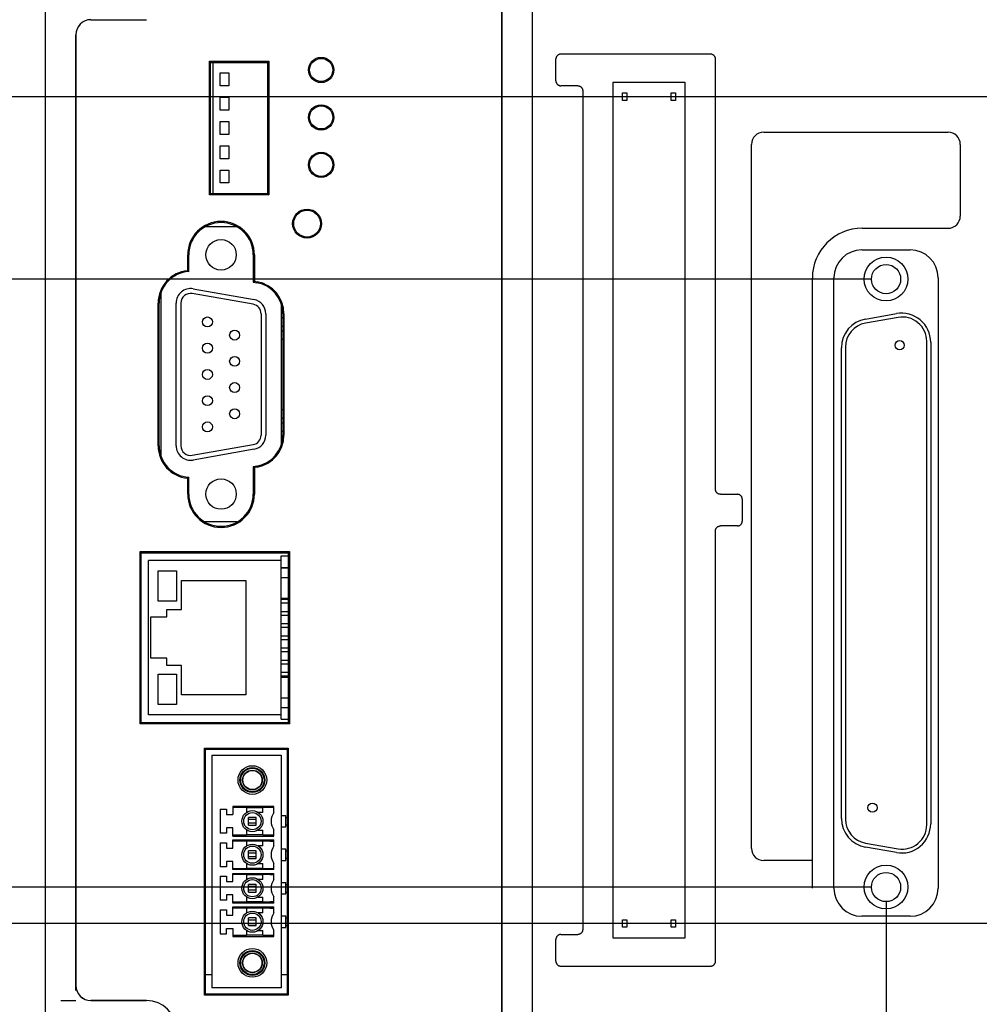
# Model space of a CAD drawing. Header units: inches. Extents: x 0 to 34, y 0 to 22.
# Tile 13 of 26: x 8.3 to 12.2, y 15.5 to 19.5. Entities that reach past the tile are written whole.
import ezdxf

# ---------------------------------------------------------------- set-up
doc = ezdxf.new("R2010")
doc.units = ezdxf.units.IN
doc.header["$LTSCALE"] = 1.87
doc.header["$MEASUREMENT"] = 0
doc.layers.get('0').update_dxf_attribs({"linetype": 'CONTINUOUS'})
doc.layers.add('DIMENSIONS', color=7, linetype='CONTINUOUS')
doc.styles.get("Standard").update_dxf_attribs({"font": 'txt', "width": 0.8})
doc.dimstyles.new('DIMSTYLE_1', dxfattribs={"dimtxt": 0.125, "dimasz": 0.18, "dimexe": 0.18, "dimexo": 0.0625, "dimgap": 0.09, "dimtad": 0, "dimtih": 1, "dimtoh": 1, "dimdec": 3, "dimzin": 4, "dimdsep": 46, "dimtxsty": 'STANDARD', "dimblk": '_FILLED', "dimblk1": '_FILLED', "dimblk2": '_FILLED', "dimcen": 0.09, "dimadec": 0, "dimazin": 0, "dimtp": 0.01, "dimtm": 0.01, "dimtfac": 1, "dimtdec": 3, "dimtofl": 0, "dimtmove": 0, "dimatfit": 3, "dimldrblk": '_FILLED', "dimfxl": 1, "dimtolj": 1, "dimtzin": 4, "dimarcsym": 0})

# ---------------------------------------------------------------- blocks, each defined once
blk = doc.blocks.new('*D33')
at = {"layer": 'DIMENSIONS', "color": 2, "linetype": 'CONTINUOUS'}
blk.add_line((11.8449, 15.9023), (11.8449, 14.3273), dxfattribs=at)
at = {"layer": 'DIMENSIONS', "color": 2, "linetype": 'CONTINUOUS', "width": 0.8}
for s, p in [(']', (11.9074, 14.1648)), ('87.76', (11.9074, 13.6648)), ('[', (11.9074, 13.5648)), ('3.455', (11.9074, 12.9398))]:
    blk.add_text(s, height=0.125, rotation=90, dxfattribs=at).set_placement(p)
blk = doc.blocks.new('_FILLED')
at = {"color": 0, "linetype": 'BYBLOCK'}
blk.add_solid([(0, 0), (-1, 0.174), (-1, -0.174)], dxfattribs=at)
blk = doc.blocks.new('*D35')
at = {"layer": 'DIMENSIONS', "color": 2, "linetype": 'CONTINUOUS'}
blk.add_line((13.2899, 15.7523), (13.2899, 14.3273), dxfattribs=at)
at = {"layer": 'DIMENSIONS', "color": 2, "linetype": 'CONTINUOUS', "width": 0.8}
for s, p in [(']', (13.3524, 14.1648)), ('124.46', (13.3524, 13.5648)), ('[', (13.3524, 13.4648)), ('4.900', (13.3524, 12.8398))]:
    blk.add_text(s, height=0.125, rotation=90, dxfattribs=at).set_placement(p)
blk = doc.blocks.new('*D36')
at = {"layer": 'DIMENSIONS', "color": 2, "linetype": 'CONTINUOUS'}
for p, q in [((13.7299, 19.1523), (13.7299, 14.8645)), ((13.7299, 14.8645), (13.5358, 14.5139)), ((13.5358, 14.5139), (13.5358, 14.3273))]:
    blk.add_line(p, q, dxfattribs=at)
at = {"layer": 'DIMENSIONS', "color": 2, "linetype": 'CONTINUOUS', "width": 0.8}
for s, p in [(']', (13.5983, 14.1648)), ('135.64', (13.5983, 13.5648)), ('[', (13.5983, 13.4648)), ('5.340', (13.5983, 12.8398))]:
    blk.add_text(s, height=0.125, rotation=90, dxfattribs=at).set_placement(p)
blk = doc.blocks.new('*D42')
at = {"layer": 'DIMENSIONS', "color": 2, "linetype": 'CONTINUOUS'}
blk.add_line((17.1299, 15.7523), (17.1299, 14.3273), dxfattribs=at)
at = {"layer": 'DIMENSIONS', "color": 2, "linetype": 'CONTINUOUS', "width": 0.8}
for s, p in [(']', (17.1924, 14.1648)), ('222', (17.1924, 13.8648)), ('[', (17.1924, 13.7648)), ('8.740', (17.1924, 13.1398))]:
    blk.add_text(s, height=0.125, rotation=90, dxfattribs=at).set_placement(p)
blk = doc.blocks.new('*D43')
at = {"layer": 'DIMENSIONS', "color": 2, "linetype": 'CONTINUOUS'}
for p, q in [((17.5699, 19.1523), (17.5699, 14.8475)), ((17.5699, 14.8475), (17.3559, 14.4792)), ((17.3559, 14.4792), (17.3559, 14.3273))]:
    blk.add_line(p, q, dxfattribs=at)
at = {"layer": 'DIMENSIONS', "color": 2, "linetype": 'CONTINUOUS', "width": 0.8}
for s, p in [(']', (17.4184, 14.1648)), ('233.17', (17.4184, 13.5648)), ('[', (17.4184, 13.4648)), ('9.180', (17.4184, 12.8398))]:
    blk.add_text(s, height=0.125, rotation=90, dxfattribs=at).set_placement(p)
blk = doc.blocks.new('*D48')
at = {"layer": 'DIMENSIONS', "color": 2, "linetype": 'CONTINUOUS'}
blk.add_line((20.9697, 15.7523), (20.9697, 14.3273), dxfattribs=at)
at = {"layer": 'DIMENSIONS', "color": 2, "linetype": 'CONTINUOUS', "width": 0.8}
for s, p in [(']', (21.0322, 14.1648)), ('319.53', (21.0322, 13.5648)), ('[', (21.0322, 13.4648)), ('12.580', (21.0322, 12.7398))]:
    blk.add_text(s, height=0.125, rotation=90, dxfattribs=at).set_placement(p)
blk = doc.blocks.new('*D49')
at = {"layer": 'DIMENSIONS', "color": 2, "linetype": 'CONTINUOUS'}
blk.add_line((21.4099, 19.1523), (21.4099, 14.3273), dxfattribs=at)
at = {"layer": 'DIMENSIONS', "color": 2, "linetype": 'CONTINUOUS', "width": 0.8}
for s, p in [(']', (21.4724, 14.1648)), ('330.71', (21.4724, 13.5648)), ('[', (21.4724, 13.4648)), ('13.020', (21.4724, 12.7398))]:
    blk.add_text(s, height=0.125, rotation=90, dxfattribs=at).set_placement(p)
blk = doc.blocks.new('*D54')
at = {"layer": 'DIMENSIONS', "color": 2, "linetype": 'CONTINUOUS'}
blk.add_line((24.8097, 15.7523), (24.8097, 14.3273), dxfattribs=at)
at = {"layer": 'DIMENSIONS', "color": 2, "linetype": 'CONTINUOUS', "width": 0.8}
for s, p in [(']', (24.8722, 14.1648)), ('417.06', (24.8722, 13.5648)), ('[', (24.8722, 13.4648)), ('16.420', (24.8722, 12.7398))]:
    blk.add_text(s, height=0.125, rotation=90, dxfattribs=at).set_placement(p)
blk = doc.blocks.new('*D55')
at = {"layer": 'DIMENSIONS', "color": 2, "linetype": 'CONTINUOUS'}
blk.add_line((25.2497, 19.1523), (25.2497, 14.3273), dxfattribs=at)
at = {"layer": 'DIMENSIONS', "color": 2, "linetype": 'CONTINUOUS', "width": 0.8}
for s, p in [(']', (25.3122, 14.1648)), ('428.24', (25.3122, 13.5648)), ('[', (25.3122, 13.4648)), ('16.860', (25.3122, 12.7398))]:
    blk.add_text(s, height=0.125, rotation=90, dxfattribs=at).set_placement(p)
blk = doc.blocks.new('*D60')
at = {"layer": 'DIMENSIONS', "color": 2, "linetype": 'CONTINUOUS'}
blk.add_line((13.2274, 15.8148), (7.7024, 15.8148), dxfattribs=at)
at = {"layer": 'DIMENSIONS', "color": 2, "linetype": 'CONTINUOUS', "width": 0.8}
for s, p in [('.800', (6.4149, 15.7523)), ('[', (6.9399, 15.7523)), ('20.32', (7.0399, 15.7523)), (']', (7.5399, 15.7523))]:
    blk.add_text(s, height=0.125, dxfattribs=at).set_placement(p)
blk = doc.blocks.new('*D61')
at = {"layer": 'DIMENSIONS', "color": 2, "linetype": 'CONTINUOUS'}
blk.add_line((11.7824, 15.9648), (7.7024, 15.9648), dxfattribs=at)
at = {"layer": 'DIMENSIONS', "color": 2, "linetype": 'CONTINUOUS', "width": 0.8}
for s, p in [('[', (6.9399, 15.9023)), (']', (7.5399, 15.9023)), ('.950', (6.4149, 15.9023)), ('24.13', (7.0399, 15.9023))]:
    blk.add_text(s, height=0.125, dxfattribs=at).set_placement(p)
blk = doc.blocks.new('*D62')
at = {"layer": 'DIMENSIONS', "color": 2, "linetype": 'CONTINUOUS'}
blk.add_line((11.7824, 18.4648), (7.7024, 18.4648), dxfattribs=at)
at = {"layer": 'DIMENSIONS', "color": 2, "linetype": 'CONTINUOUS', "width": 0.8}
for s, p in [('3.450', (6.3149, 18.4023)), ('[', (6.9399, 18.4023)), ('87.63', (7.0399, 18.4023)), (']', (7.5399, 18.4023))]:
    blk.add_text(s, height=0.125, dxfattribs=at).set_placement(p)
blk = doc.blocks.new('*D63')
at = {"layer": 'DIMENSIONS', "color": 2, "linetype": 'CONTINUOUS'}
blk.add_line((8.6214, 19.7748), (7.7024, 19.7748), dxfattribs=at)
at = {"layer": 'DIMENSIONS', "color": 2, "linetype": 'CONTINUOUS', "width": 0.8}
for s, p in [('4.760', (6.3149, 19.7123)), ('[', (6.9399, 19.7123)), ('120.9', (7.0399, 19.7123)), (']', (7.5399, 19.7123))]:
    blk.add_text(s, height=0.125, dxfattribs=at).set_placement(p)
blk = doc.blocks.new('*D64')
at = {"layer": 'DIMENSIONS', "color": 2, "linetype": 'CONTINUOUS'}
blk.add_line((13.6674, 19.2148), (7.7024, 19.2148), dxfattribs=at)
at = {"layer": 'DIMENSIONS', "color": 2, "linetype": 'CONTINUOUS', "width": 0.8}
for s, p in [('4.200', (6.2149, 19.1523)), ('[', (6.8399, 19.1523)), ('106.68', (6.9399, 19.1523)), (']', (7.5399, 19.1523))]:
    blk.add_text(s, height=0.125, dxfattribs=at).set_placement(p)

msp = doc.modelspace()

# ---------------------------------------------------------------- linework, layer by layer
at = {"color": 7, "linetype": 'CONTINUOUS'}
for p, q in [((8.3899, 15.0778), (8.3899, 19.9518)), ((10.3899, 19.9528), (10.3899, 15.0768)), ((10.2651, 19.8008), (10.2651, 15.2288)), ((10.2654, 15.2288), (10.2654, 19.8009)), ((8.5766, 19.5315), (8.8054, 19.5315)), ((8.5146, 15.5602), (8.5146, 19.4695)), ((9.0634, 18.8114), (9.0634, 19.3603)), ((9.0679, 19.3558), (9.0634, 19.3603)), ((9.0634, 19.3603), (9.3073, 19.3603)), ((9.0679, 18.8158), (9.0679, 19.3558)), ((9.0679, 19.3558), (9.3029, 19.3558)), ((9.0783, 18.8158), (9.0783, 19.3558)), ((9.3029, 19.3558), (9.3073, 19.3603)), ((9.3029, 19.3558), (9.3029, 18.8158)), ((9.3073, 19.3603), (9.3073, 18.8114)), ((10.4879, 19.2798), (10.4879, 19.3699)), ((11.1239, 19.3898), (10.5078, 19.3898)), ((11.1439, 17.5998), (11.1439, 19.3699)), ((9.1083, 19.26), (9.1083, 19.313)), ((9.1083, 19.313), (9.1433, 19.313)), ((9.1433, 19.313), (9.1433, 19.26)), ((10.7234, 15.7548), (10.7234, 19.2748)), ((10.7234, 19.2748), (11.0184, 19.2748)), ((11.0184, 19.2748), (11.0184, 15.7548)), ((9.1433, 19.26), (9.1083, 19.26)), ((10.5779, 19.2598), (10.5078, 19.2598)), ((10.5979, 19.2399), (10.5979, 15.7898)), ((9.1083, 19.16), (9.1083, 19.213)), ((9.1083, 19.213), (9.1433, 19.213)), ((9.1433, 19.213), (9.1433, 19.16)), ((10.7619, 19.1993), (10.7619, 19.2303)), ((10.7619, 19.2303), (10.7799, 19.2303)), ((10.7799, 19.1993), (10.7619, 19.1993)), ((10.7799, 19.2303), (10.7799, 19.1993)), ((10.9619, 19.1993), (10.9619, 19.2303)), ((10.9619, 19.2303), (10.9799, 19.2303)), ((10.9799, 19.1993), (10.9619, 19.1993)), ((10.9799, 19.2303), (10.9799, 19.1993)), ((9.1433, 19.16), (9.1083, 19.16)), ((9.1083, 19.06), (9.1083, 19.113)), ((9.1083, 19.113), (9.1433, 19.113)), ((9.1433, 19.113), (9.1433, 19.06)), ((9.1433, 19.06), (9.1083, 19.06)), ((11.3419, 19.0688), (12.0999, 19.0688)), ((9.1083, 18.96), (9.1083, 19.013)), ((9.1083, 19.013), (9.1433, 19.013)), ((9.1433, 19.013), (9.1433, 18.96)), ((11.2919, 16.1238), (11.2919, 19.0188)), ((12.1499, 19.0188), (12.1499, 18.7238)), ((9.1433, 18.96), (9.1083, 18.96)), ((9.1083, 18.86), (9.1083, 18.913)), ((9.1083, 18.913), (9.1433, 18.913)), ((9.1433, 18.913), (9.1433, 18.86)), ((9.1433, 18.86), (9.1083, 18.86)), ((9.0679, 18.8158), (9.0634, 18.8114)), ((9.3073, 18.8114), (9.0634, 18.8114)), ((9.3029, 18.8158), (9.0679, 18.8158)), ((9.3029, 18.8158), (9.3073, 18.8114)), ((9.178, 18.6793), (9.0446, 18.6793)), ((11.7464, 18.6738), (12.0999, 18.6738)), ((11.7459, 18.585), (11.9439, 18.585)), ((8.9743, 18.4995), (8.9743, 18.5647)), ((8.9787, 18.4953), (8.9787, 18.5647)), ((9.2439, 18.5647), (9.2439, 18.4521)), ((9.2484, 18.5647), (9.2484, 18.4558)), ((11.5419, 16.0738), (11.5419, 18.4693)), ((11.6307, 15.9598), (11.6307, 18.4698)), ((12.059, 18.4698), (12.059, 15.9598)), ((8.9964, 18.4247), (9.2468, 18.3805)), ((9.2439, 18.4521), (9.2484, 18.4558)), ((9.2439, 18.4521), (9.2589, 18.4494)), ((9.2484, 18.4558), (9.2597, 18.4538)), ((8.8643, 18.4089), (8.8643, 17.7367)), ((9.2434, 18.3611), (8.993, 18.4053)), ((8.8526, 17.7791), (8.8526, 18.3665)), ((8.8571, 17.7791), (8.8571, 18.3665)), ((8.9271, 17.7791), (8.9271, 18.3665)), ((8.9468, 17.7791), (8.9468, 18.3665)), ((9.3583, 18.3647), (9.3583, 17.7809)), ((9.2759, 18.3223), (9.2759, 17.8232)), ((9.2956, 18.3223), (9.2956, 17.8232)), ((9.3583, 18.3063), (9.3656, 18.3063)), ((9.3656, 18.3223), (9.3656, 17.8232)), ((9.37, 18.3223), (9.37, 17.8232)), ((11.7605, 18.3006), (11.8875, 18.323)), ((11.8945, 18.3075), (11.7605, 18.2839)), ((9.3583, 18.2713), (9.3656, 18.2713)), ((9.3583, 18.2523), (9.3656, 18.2523)), ((9.3583, 18.2173), (9.3656, 18.2173)), ((11.6614, 16.2472), (11.6614, 18.1825)), ((11.6779, 18.1854), (11.6779, 16.2443)), ((12.0119, 16.2207), (12.0119, 18.209)), ((12.0284, 18.2048), (12.0284, 16.2248)), ((9.3583, 17.9283), (9.3656, 17.9283)), ((9.3583, 17.8933), (9.3656, 17.8933)), ((9.3583, 17.8743), (9.3656, 17.8743)), ((9.3583, 17.8393), (9.3656, 17.8393)), ((8.993, 17.7403), (9.2434, 17.7845)), ((9.2468, 17.7651), (8.9964, 17.7209)), ((9.2589, 17.6962), (9.2439, 17.6935)), ((9.2439, 17.6935), (9.2439, 17.5809)), ((9.2439, 17.6935), (9.2484, 17.6898)), ((9.2597, 17.6918), (9.2484, 17.6898)), ((9.2484, 17.6898), (9.2484, 17.5809)), ((8.9743, 17.5809), (8.9743, 17.6461)), ((8.9787, 17.5809), (8.9787, 17.6503)), ((11.1638, 17.5798), (11.2339, 17.5798)), ((11.2539, 17.5599), (11.2539, 17.4698)), ((9.178, 17.4663), (9.0446, 17.4663)), ((11.1439, 15.6598), (11.1439, 17.4299)), ((11.2339, 17.4498), (11.1638, 17.4498)), ((8.7784, 16.6364), (8.7784, 17.3443)), ((8.7829, 17.3398), (8.7784, 17.3443)), ((8.7784, 17.3443), (9.3923, 17.3443)), ((8.7829, 16.6408), (8.7829, 17.3398)), ((8.7829, 17.3398), (9.3879, 17.3398)), ((9.3879, 17.3398), (9.3923, 17.3443)), ((9.3879, 17.3398), (9.3879, 16.6408)), ((9.3923, 17.3443), (9.3923, 16.6364)), ((8.8133, 16.6731), (8.8133, 17.3081)), ((9.3583, 17.3081), (8.8133, 17.3081)), ((9.3583, 16.6546), (9.3583, 17.3266)), ((9.3583, 17.3266), (9.3879, 17.3266)), ((8.8533, 17.1406), (8.8533, 17.2656)), ((8.8533, 17.2656), (8.9283, 17.2656)), ((8.9283, 17.2656), (8.9283, 17.1406)), ((9.3583, 17.2786), (9.3879, 17.2786)), ((9.3583, 17.2776), (9.3879, 17.2776)), ((8.9483, 17.1056), (8.9483, 17.2256)), ((8.9483, 17.2256), (9.2133, 17.2256)), ((9.2133, 17.2256), (9.2133, 16.7556)), ((9.3583, 17.2376), (9.3879, 17.2376)), ((8.9283, 17.1406), (8.8533, 17.1406)), ((9.3583, 17.1526), (9.3879, 17.1526)), ((9.3583, 17.1481), (9.3879, 17.1481)), ((9.3583, 17.1331), (9.3879, 17.1331)), ((8.8883, 17.0756), (8.8883, 17.1056)), ((8.8883, 17.1056), (8.9483, 17.1056)), ((9.3583, 17.0981), (9.3879, 17.0981)), ((8.8233, 16.9056), (8.8233, 17.0756)), ((8.8233, 17.0756), (8.8883, 17.0756)), ((9.3583, 17.0831), (9.3879, 17.0831)), ((9.3583, 17.0481), (9.3879, 17.0481)), ((9.3583, 17.0331), (9.3879, 17.0331)), ((9.3583, 16.9981), (9.3879, 16.9981)), ((9.3583, 16.9831), (9.3879, 16.9831)), ((9.3583, 16.9481), (9.3879, 16.9481)), ((9.3583, 16.9331), (9.3879, 16.9331)), ((8.8883, 16.9056), (8.8233, 16.9056)), ((8.8883, 16.8756), (8.8883, 16.9056)), ((9.3583, 16.8981), (9.3879, 16.8981)), ((8.9483, 16.8756), (8.8883, 16.8756)), ((8.9483, 16.7556), (8.9483, 16.8756)), ((9.3583, 16.8831), (9.3879, 16.8831)), ((9.3583, 16.8481), (9.3879, 16.8481)), ((8.8533, 16.7156), (8.8533, 16.8406)), ((8.8533, 16.8406), (8.9283, 16.8406)), ((8.9283, 16.8406), (8.9283, 16.7156)), ((9.3583, 16.8331), (9.3879, 16.8331)), ((9.3583, 16.8286), (9.3879, 16.8286)), ((9.2133, 16.7556), (8.9483, 16.7556)), ((9.3583, 16.7436), (9.3879, 16.7436)), ((8.9283, 16.7156), (8.8533, 16.7156)), ((9.3583, 16.7036), (9.3879, 16.7036)), ((9.3583, 16.7026), (9.3879, 16.7026)), ((8.7829, 16.6408), (8.7784, 16.6364)), ((9.3879, 16.6408), (8.7829, 16.6408)), ((9.3583, 16.6731), (8.8133, 16.6731)), ((9.3583, 16.6546), (9.3879, 16.6546)), ((9.3879, 16.6408), (9.3923, 16.6364)), ((9.3923, 16.6364), (8.7784, 16.6364)), ((9.0434, 15.5204), (9.0434, 16.5363)), ((9.0479, 16.5318), (9.0434, 16.5363)), ((9.0434, 16.5363), (9.3873, 16.5363)), ((9.0479, 15.5248), (9.0479, 16.5318)), ((9.0479, 16.5318), (9.3829, 16.5318)), ((9.3829, 16.5318), (9.3873, 16.5363)), ((9.3829, 16.5318), (9.3829, 15.5248)), ((9.3873, 16.5363), (9.3873, 15.5204)), ((9.0729, 16.5073), (9.0729, 15.5506)), ((9.0729, 16.5073), (9.3583, 16.5073)), ((9.3583, 16.5073), (9.3583, 15.5506)), ((9.1083, 16.2849), (9.1083, 16.1864)), ((9.1083, 16.2849), (9.1339, 16.2849)), ((9.1339, 16.2849), (9.1339, 16.2632)), ((9.1595, 16.2967), (9.1595, 16.2632)), ((9.3288, 16.2967), (9.1595, 16.2967)), ((9.2166, 16.2918), (9.1595, 16.2918)), ((9.2166, 16.2918), (9.2166, 16.272)), ((9.2835, 16.2907), (9.2166, 16.2907)), ((9.2835, 16.272), (9.2835, 16.2918)), ((9.313, 16.2918), (9.2835, 16.2918)), ((9.3288, 16.2717), (9.3288, 16.2967)), ((9.1339, 16.2632), (9.1595, 16.2632)), ((9.2245, 16.2199), (9.2245, 16.2514)), ((9.256, 16.2514), (9.2245, 16.2514)), ((9.2245, 16.2439), (9.256, 16.2439)), ((9.256, 16.2199), (9.256, 16.2514)), ((9.2835, 16.272), (9.2638, 16.272)), ((9.3583, 16.2593), (9.378, 16.2593)), ((9.378, 16.212), (9.378, 16.2593)), ((9.378, 16.2514), (9.3829, 16.2514)), ((9.1339, 16.2081), (9.1339, 16.1864)), ((9.1595, 16.2081), (9.1339, 16.2081)), ((9.1595, 16.1746), (9.1595, 16.2081)), ((9.2166, 16.1994), (9.2166, 16.1796)), ((9.256, 16.2274), (9.2245, 16.2274)), ((9.2245, 16.2199), (9.256, 16.2199)), ((9.2638, 16.1994), (9.2835, 16.1994)), ((9.2835, 16.1796), (9.2835, 16.1994)), ((9.3288, 16.1746), (9.3288, 16.1996)), ((9.3583, 16.212), (9.378, 16.212)), ((9.3829, 16.2199), (9.378, 16.2199)), ((9.1339, 16.1864), (9.1083, 16.1864)), ((9.1595, 16.1796), (9.2166, 16.1796)), ((9.1595, 16.1746), (9.3288, 16.1746)), ((9.1595, 16.1254), (9.1595, 16.1589)), ((9.1595, 16.1589), (9.3288, 16.1589)), ((9.2166, 16.1806), (9.2835, 16.1806)), ((9.2835, 16.1796), (9.313, 16.1796)), ((9.3288, 16.1339), (9.3288, 16.1589)), ((9.1083, 16.1471), (9.1083, 16.0486)), ((9.1083, 16.1471), (9.1339, 16.1471)), ((9.1339, 16.1471), (9.1339, 16.1254)), ((9.1339, 16.1254), (9.1595, 16.1254)), ((9.2166, 16.154), (9.1595, 16.154)), ((9.2166, 16.154), (9.2166, 16.1342)), ((9.2835, 16.1529), (9.2166, 16.1529)), ((9.2835, 16.1342), (9.2638, 16.1342)), ((9.2835, 16.1342), (9.2835, 16.154)), ((9.313, 16.154), (9.2835, 16.154)), ((9.3583, 16.1215), (9.378, 16.1215)), ((9.378, 16.0742), (9.378, 16.1215)), ((11.7605, 16.1458), (11.8945, 16.1222)), ((11.8875, 16.1067), (11.7605, 16.1291)), ((9.2245, 16.0821), (9.2245, 16.1136)), ((9.256, 16.1136), (9.2245, 16.1136)), ((9.2245, 16.1061), (9.256, 16.1061)), ((9.256, 16.0896), (9.2245, 16.0896)), ((9.2245, 16.0821), (9.256, 16.0821)), ((9.256, 16.0821), (9.256, 16.1136)), ((9.3583, 16.0742), (9.378, 16.0742)), ((9.378, 16.1136), (9.3829, 16.1136)), ((9.3829, 16.0821), (9.378, 16.0821)), ((11.5421, 16.0738), (11.3419, 16.0738)), ((9.1339, 16.0486), (9.1083, 16.0486)), ((9.1339, 16.0703), (9.1339, 16.0486)), ((9.1595, 16.0703), (9.1339, 16.0703)), ((9.1595, 16.0368), (9.1595, 16.0703)), ((9.1595, 16.0418), (9.2166, 16.0418)), ((9.3288, 16.0368), (9.1595, 16.0368)), ((9.2166, 16.0616), (9.2166, 16.0418)), ((9.2166, 16.0428), (9.2835, 16.0428)), ((9.2638, 16.0616), (9.2835, 16.0616)), ((9.2835, 16.0418), (9.2835, 16.0616)), ((9.2835, 16.0418), (9.313, 16.0418)), ((9.3288, 16.0368), (9.3288, 16.0618)), ((9.1083, 16.0093), (9.1083, 15.9108)), ((9.1083, 16.0093), (9.1339, 16.0093)), ((9.1339, 16.0093), (9.1339, 15.9876)), ((9.1595, 15.9876), (9.1595, 16.0211)), ((9.1595, 16.0211), (9.3288, 16.0211)), ((9.2166, 16.0162), (9.1595, 16.0162)), ((9.2166, 16.0162), (9.2166, 15.9964)), ((9.2835, 16.0152), (9.2166, 16.0152)), ((9.2835, 15.9964), (9.2638, 15.9964)), ((9.2835, 15.9964), (9.2835, 16.0162)), ((9.313, 16.0162), (9.2835, 16.0162)), ((9.3288, 15.9961), (9.3288, 16.0211)), ((9.1339, 15.9876), (9.1595, 15.9876)), ((9.2245, 15.9443), (9.2245, 15.9758)), ((9.256, 15.9758), (9.2245, 15.9758)), ((9.2245, 15.9683), (9.256, 15.9683)), ((9.256, 15.9443), (9.256, 15.9758)), ((9.3583, 15.9837), (9.378, 15.9837)), ((9.378, 15.9364), (9.378, 15.9837)), ((9.378, 15.9758), (9.3829, 15.9758)), ((9.1339, 15.9325), (9.1339, 15.9108)), ((9.1595, 15.9325), (9.1339, 15.9325)), ((9.1595, 15.899), (9.1595, 15.9325)), ((9.2166, 15.9238), (9.2166, 15.904)), ((9.256, 15.9518), (9.2245, 15.9518)), ((9.2245, 15.9443), (9.256, 15.9443)), ((9.2638, 15.9238), (9.2835, 15.9238)), ((9.2835, 15.904), (9.2835, 15.9238)), ((9.3288, 15.899), (9.3288, 15.924)), ((9.3583, 15.9364), (9.378, 15.9364)), ((9.378, 15.9443), (9.3829, 15.9443)), ((9.1339, 15.9108), (9.1083, 15.9108)), ((9.1083, 15.8715), (9.1083, 15.7731)), ((9.1083, 15.8715), (9.1339, 15.8715)), ((9.1339, 15.8715), (9.1339, 15.8498)), ((9.1595, 15.904), (9.2166, 15.904)), ((9.3288, 15.899), (9.1595, 15.899)), ((9.1595, 15.8498), (9.1595, 15.8833)), ((9.1595, 15.8833), (9.3288, 15.8833)), ((9.2166, 15.8784), (9.1595, 15.8784)), ((9.2166, 15.905), (9.2835, 15.905)), ((9.2166, 15.8784), (9.2166, 15.8586)), ((9.2835, 15.8774), (9.2166, 15.8774)), ((9.2835, 15.904), (9.313, 15.904)), ((9.2835, 15.8586), (9.2835, 15.8784)), ((9.313, 15.8784), (9.2835, 15.8784)), ((9.3288, 15.8584), (9.3288, 15.8833)), ((9.1339, 15.8498), (9.1595, 15.8498)), ((9.2245, 15.8065), (9.2245, 15.838)), ((9.256, 15.838), (9.2245, 15.838)), ((9.256, 15.8065), (9.256, 15.838)), ((9.2835, 15.8586), (9.2638, 15.8586)), ((9.3583, 15.8459), (9.378, 15.8459)), ((9.378, 15.7986), (9.378, 15.8459)), ((9.378, 15.838), (9.3829, 15.838)), ((11.9439, 15.8447), (11.7459, 15.8447)), ((9.1339, 15.7731), (9.1339, 15.7947)), ((9.1339, 15.7947), (9.1595, 15.7947)), ((9.1595, 15.7947), (9.1595, 15.7612)), ((9.2245, 15.8305), (9.256, 15.8305)), ((9.256, 15.8141), (9.2245, 15.8141)), ((9.2245, 15.8065), (9.256, 15.8065)), ((9.3583, 15.7986), (9.378, 15.7986)), ((9.378, 15.8065), (9.3829, 15.8065)), ((10.7619, 15.7993), (10.7619, 15.8303)), ((10.7619, 15.8303), (10.7799, 15.8303)), ((10.7799, 15.7993), (10.7619, 15.7993)), ((10.7799, 15.8303), (10.7799, 15.7993)), ((10.9619, 15.7993), (10.9619, 15.8303)), ((10.9619, 15.8303), (10.9799, 15.8303)), ((10.9799, 15.7993), (10.9619, 15.7993)), ((10.9799, 15.8303), (10.9799, 15.7993)), ((9.1083, 15.7731), (9.1339, 15.7731)), ((9.2166, 15.7662), (9.1595, 15.7662)), ((9.1595, 15.7612), (9.3288, 15.7612)), ((9.2166, 15.786), (9.2166, 15.7662)), ((9.2835, 15.7672), (9.2166, 15.7672)), ((9.2638, 15.786), (9.2835, 15.786)), ((9.2835, 15.7662), (9.2835, 15.786)), ((9.313, 15.7662), (9.2835, 15.7662)), ((9.3288, 15.7612), (9.3288, 15.7862)), ((10.4879, 15.6598), (10.4879, 15.7499)), ((10.5078, 15.7698), (10.5779, 15.7698)), ((11.0184, 15.7548), (10.7234, 15.7548)), ((10.5078, 15.6398), (11.1239, 15.6398)), ((9.0479, 15.6048), (9.0729, 15.6048)), ((9.3583, 15.6048), (9.3829, 15.6048)), ((9.3583, 15.5506), (9.0729, 15.5506)), ((9.0479, 15.5248), (9.0434, 15.5204)), ((9.3873, 15.5204), (9.0434, 15.5204)), ((9.3829, 15.5248), (9.0479, 15.5248)), ((9.3829, 15.5248), (9.3873, 15.5204)), ((8.4526, 15.4982), (8.5146, 15.4982)), ((8.8054, 15.4982), (8.5766, 15.4982))]:
    msp.add_line(p, q, dxfattribs=at)
for centre, radius in [((9.5229, 19.3247), 0.052), ((9.5229, 19.3247), 0.0475), ((9.5229, 19.1297), 0.052), ((9.5229, 19.1297), 0.0475), ((9.5229, 18.9347), 0.052), ((9.5229, 18.9347), 0.0475), ((9.4649, 18.6928), 0.0595), ((9.4649, 18.6928), 0.055), ((9.1113, 18.5647), 0.0626), ((11.8449, 18.4648), 0.09), ((11.8449, 18.4648), 0.06), ((9.0554, 18.2885), 0.0205), ((9.1672, 18.2346), 0.0205), ((9.0554, 18.1807), 0.0205), ((11.9009, 18.1928), 0.019), ((9.1672, 18.1267), 0.0205), ((9.0554, 18.0728), 0.0205), ((9.1672, 18.0189), 0.0205), ((9.0554, 17.9649), 0.0205), ((9.1672, 17.911), 0.0205), ((9.0554, 17.857), 0.0205), ((9.1113, 17.5809), 0.0626), ((9.2402, 16.4049), 0.0591), ((9.2402, 16.4049), 0.0512), ((9.2402, 16.4049), 0.0482), ((9.2402, 16.4049), 0.0404), ((9.2402, 16.4049), 0.0394), ((9.2402, 16.2357), 0.0433), ((11.7889, 16.2913), 0.019), ((9.2402, 16.2357), 0.0354), ((9.2402, 16.0979), 0.0433), ((9.2402, 16.0979), 0.0354), ((11.8449, 15.9648), 0.09), ((9.2402, 15.9601), 0.0433), ((9.2402, 15.9601), 0.0354), ((11.8449, 15.9648), 0.06), ((9.2402, 15.8223), 0.0433), ((9.2402, 15.8223), 0.0354), ((9.2402, 15.653), 0.0591), ((9.2402, 15.653), 0.0512), ((9.2402, 15.653), 0.0482), ((9.2402, 15.653), 0.0404), ((9.2402, 15.653), 0.0394)]:
    msp.add_circle(centre, radius, dxfattribs=at)
for centre, radius, start, end in [((8.5766, 19.4695), 0.0623, 90.0444, 179.9556), ((8.5766, 19.4695), 0.062, 90, 180), ((11.3419, 19.0188), 0.05, 90, 180), ((12.0999, 19.0188), 0.05, 0, 90), ((12.0999, 18.7238), 0.05, 270, 360), ((9.1113, 18.5647), 0.1371, 0, 180), ((9.1113, 18.5647), 0.1326, 0, 180), ((11.7469, 18.4688), 0.205, 90.14, 179.8601), ((11.7459, 18.4698), 0.1152, 90, 180), ((11.9439, 18.4698), 0.1152, 0, 90), ((8.9861, 18.3665), 0.1335, 95.0948, 180), ((8.9861, 18.3665), 0.1291, 93.2878, 180), ((8.9861, 18.3665), 0.0591, 80, 180), ((9.2365, 18.3223), 0.1291, 0, 80), ((9.2365, 18.3223), 0.1335, 0, 80), ((8.9861, 18.3665), 0.0394, 80, 180), ((9.2365, 18.3223), 0.0394, 0, 80), ((9.2365, 18.3223), 0.0591, 0, 80), ((11.7814, 18.1825), 0.12, 100, 180), ((11.9084, 18.2048), 0.12, 0, 100), ((11.9119, 18.209), 0.1, 0, 100), ((11.7779, 18.1854), 0.1, 100, 180), ((9.2365, 17.8232), 0.0394, 280, 360), ((9.2365, 17.8232), 0.0591, 280, 360), ((9.2365, 17.8232), 0.1291, 280, 360), ((9.2365, 17.8232), 0.1335, 280, 360), ((8.9861, 17.7791), 0.1335, 180, 264.9052), ((8.9861, 17.7791), 0.1291, 180, 266.7122), ((8.9861, 17.7791), 0.0591, 180, 280), ((8.9861, 17.7791), 0.0394, 180, 280), ((9.1113, 17.5809), 0.1371, 180, 360), ((9.1113, 17.5809), 0.1326, 180, 360), ((9.378, 16.2357), 0.061, 143.7507, 216.2493), ((11.7814, 16.2472), 0.12, 180, 260), ((11.7779, 16.2443), 0.1, 180, 260), ((11.9084, 16.2248), 0.12, 260, 360), ((11.9119, 16.2207), 0.1, 260, 360), ((9.378, 16.0979), 0.061, 143.7507, 216.2493), ((11.3419, 16.1238), 0.05, 180, 270), ((9.378, 15.9601), 0.061, 143.7507, 216.2493), ((11.7459, 15.9598), 0.1152, 180, 270), ((11.9439, 15.9598), 0.1152, 270, 0), ((9.378, 15.8223), 0.061, 143.7507, 216.2493), ((8.5766, 15.5602), 0.0623, 180.0444, 269.9556), ((8.5766, 15.5602), 0.062, 180, 270), ((8.8053, 15.3742), 0.1238, 1.9807, 90.002)]:
    msp.add_arc(centre, radius, start, end, dxfattribs=at)
for points, knots in [([(8.5143, 19.4695), (8.5143, 19.0352), (8.5143, 18.1664), (8.5143, 16.8633), (8.5143, 15.9946), (8.5143, 15.5602)], [0, 0, 0, 0, 0.33333, 0.666665, 1, 1, 1, 1]), ([(10.5078, 19.3898), (10.507, 19.3898), (10.5054, 19.3898), (10.5031, 19.3893), (10.5007, 19.3886), (10.4985, 19.3876), (10.4965, 19.3863), (10.4946, 19.3849), (10.4928, 19.3831), (10.4914, 19.3812), (10.4901, 19.3792), (10.4891, 19.377), (10.4884, 19.3747), (10.4879, 19.3723), (10.4879, 19.3707), (10.4879, 19.3699)], [0, 0, 0, 0, 0.076807, 0.153969, 0.230919, 0.307578, 0.384666, 0.461689, 0.538311, 0.615334, 0.692422, 0.769081, 0.846031, 0.923193, 1, 1, 1, 1]), ([(11.1439, 19.3699), (11.1439, 19.3707), (11.1438, 19.3723), (11.1433, 19.3747), (11.1426, 19.377), (11.1416, 19.3792), (11.1404, 19.3812), (11.1389, 19.3831), (11.1371, 19.3849), (11.1352, 19.3863), (11.1332, 19.3876), (11.131, 19.3886), (11.1287, 19.3893), (11.1263, 19.3898), (11.1247, 19.3898), (11.1239, 19.3898)], [0, 0, 0, 0, 0.076807, 0.153969, 0.230919, 0.307578, 0.384666, 0.461689, 0.538311, 0.615334, 0.692422, 0.769081, 0.846031, 0.923193, 1, 1, 1, 1]), ([(10.4879, 19.2798), (10.4879, 19.279), (10.4879, 19.2774), (10.4884, 19.275), (10.4891, 19.2727), (10.4901, 19.2705), (10.4914, 19.2685), (10.4928, 19.2666), (10.4946, 19.2648), (10.4965, 19.2633), (10.4985, 19.2621), (10.5007, 19.2611), (10.5031, 19.2604), (10.5054, 19.2599), (10.507, 19.2598), (10.5078, 19.2598)], [0, 0, 0, 0, 0.076807, 0.153969, 0.230919, 0.307578, 0.384666, 0.461689, 0.538311, 0.615334, 0.692422, 0.769081, 0.846031, 0.923193, 1, 1, 1, 1]), ([(10.5779, 19.2598), (10.5787, 19.2598), (10.5803, 19.2598), (10.5827, 19.2593), (10.585, 19.2586), (10.5872, 19.2576), (10.5892, 19.2563), (10.5911, 19.2549), (10.5929, 19.2531), (10.5944, 19.2512), (10.5956, 19.2492), (10.5966, 19.247), (10.5973, 19.2447), (10.5978, 19.2423), (10.5979, 19.2407), (10.5979, 19.2399)], [0, 0, 0, 0, 0.076807, 0.153969, 0.230919, 0.307578, 0.384666, 0.461689, 0.538311, 0.615334, 0.692422, 0.769081, 0.846031, 0.923193, 1, 1, 1, 1]), ([(8.9743, 18.4995), (8.9748, 18.499), (8.9758, 18.4981), (8.9773, 18.4967), (8.9782, 18.4958), (8.9787, 18.4953)], [0, 0, 0, 0, 0.33519, 0.668513, 1, 1, 1, 1]), ([(8.9787, 17.6503), (8.9782, 17.6498), (8.9773, 17.6489), (8.9758, 17.6475), (8.9748, 17.6466), (8.9743, 17.6461)], [0, 0, 0, 0, 0.331468, 0.664791, 1, 1, 1, 1]), ([(11.1638, 17.5798), (11.163, 17.5798), (11.1614, 17.5799), (11.1591, 17.5804), (11.1567, 17.5811), (11.1545, 17.5821), (11.1525, 17.5833), (11.1506, 17.5848), (11.1488, 17.5866), (11.1474, 17.5885), (11.1461, 17.5905), (11.1451, 17.5927), (11.1444, 17.595), (11.1439, 17.5974), (11.1439, 17.599), (11.1439, 17.5998)], [0, 0, 0, 0, 0.076807, 0.153969, 0.230919, 0.307578, 0.384666, 0.461689, 0.538311, 0.615334, 0.692422, 0.769081, 0.846031, 0.923193, 1, 1, 1, 1]), ([(11.2539, 17.5599), (11.2539, 17.5607), (11.2538, 17.5623), (11.2533, 17.5647), (11.2526, 17.567), (11.2516, 17.5692), (11.2504, 17.5712), (11.2489, 17.5731), (11.2471, 17.5749), (11.2452, 17.5763), (11.2432, 17.5776), (11.241, 17.5786), (11.2387, 17.5793), (11.2363, 17.5798), (11.2347, 17.5798), (11.2339, 17.5798)], [0, 0, 0, 0, 0.076807, 0.153969, 0.230919, 0.307578, 0.384666, 0.461689, 0.538311, 0.615334, 0.692422, 0.769081, 0.846031, 0.923193, 1, 1, 1, 1]), ([(11.2339, 17.4498), (11.2347, 17.4498), (11.2363, 17.4499), (11.2387, 17.4504), (11.241, 17.4511), (11.2432, 17.4521), (11.2452, 17.4533), (11.2471, 17.4548), (11.2489, 17.4566), (11.2504, 17.4585), (11.2516, 17.4605), (11.2526, 17.4627), (11.2533, 17.465), (11.2538, 17.4674), (11.2539, 17.469), (11.2539, 17.4698)], [0, 0, 0, 0, 0.076807, 0.153969, 0.230919, 0.307578, 0.384666, 0.461689, 0.538311, 0.615334, 0.692422, 0.769081, 0.846031, 0.923193, 1, 1, 1, 1]), ([(11.1439, 17.4299), (11.1439, 17.4307), (11.1439, 17.4323), (11.1444, 17.4347), (11.1451, 17.437), (11.1461, 17.4392), (11.1474, 17.4412), (11.1488, 17.4431), (11.1506, 17.4449), (11.1525, 17.4463), (11.1545, 17.4476), (11.1567, 17.4486), (11.1591, 17.4493), (11.1614, 17.4498), (11.163, 17.4498), (11.1638, 17.4498)], [0, 0, 0, 0, 0.076807, 0.153969, 0.230919, 0.307578, 0.384666, 0.461689, 0.538311, 0.615334, 0.692422, 0.769081, 0.846031, 0.923193, 1, 1, 1, 1]), ([(9.3288, 16.292), (9.3288, 16.292), (9.3286, 16.292), (9.3283, 16.292), (9.3277, 16.2919), (9.3269, 16.2919), (9.3259, 16.2919), (9.3248, 16.2919), (9.3234, 16.2918), (9.3219, 16.2918), (9.3203, 16.2918), (9.3186, 16.2918), (9.3168, 16.2918), (9.3149, 16.2918), (9.3137, 16.2918), (9.313, 16.2918)], [0, 0, 0, 0, 0.007612, 0.029487, 0.065429, 0.11505, 0.17745, 0.251983, 0.337234, 0.432347, 0.535519, 0.645669, 0.760799, 0.879571, 1, 1, 1, 1]), ([(9.313, 16.1796), (9.3137, 16.1796), (9.3149, 16.1795), (9.3168, 16.1795), (9.3186, 16.1795), (9.3203, 16.1795), (9.3219, 16.1795), (9.3234, 16.1795), (9.3248, 16.1795), (9.3259, 16.1794), (9.3269, 16.1794), (9.3277, 16.1794), (9.3283, 16.1794), (9.3286, 16.1793), (9.3288, 16.1793), (9.3288, 16.1793)], [0, 0, 0, 0, 0.120429, 0.239201, 0.354331, 0.464481, 0.567652, 0.662766, 0.748017, 0.82255, 0.88495, 0.934571, 0.970513, 0.992388, 1, 1, 1, 1]), ([(9.313, 16.154), (9.3137, 16.154), (9.3149, 16.154), (9.3168, 16.154), (9.3186, 16.154), (9.3203, 16.154), (9.3219, 16.154), (9.3234, 16.154), (9.3248, 16.1541), (9.3259, 16.1541), (9.3269, 16.1541), (9.3277, 16.1541), (9.3283, 16.1542), (9.3286, 16.1542), (9.3288, 16.1542), (9.3288, 16.1542)], [0, 0, 0, 0, 0.120428, 0.239195, 0.354327, 0.464475, 0.567647, 0.662762, 0.748013, 0.822548, 0.88495, 0.934571, 0.970514, 0.992388, 1, 1, 1, 1]), ([(11.5424, 15.9609), (11.5424, 15.9734), (11.5423, 15.9986), (11.5423, 16.0362), (11.5423, 16.0613), (11.5423, 16.0738)], [0, 0, 0, 0, 0.332251, 0.667203, 1, 1, 1, 1]), ([(9.313, 16.0418), (9.3137, 16.0418), (9.3149, 16.0418), (9.3168, 16.0417), (9.3186, 16.0417), (9.3203, 16.0417), (9.3219, 16.0417), (9.3234, 16.0417), (9.3248, 16.0417), (9.3259, 16.0416), (9.3269, 16.0416), (9.3277, 16.0416), (9.3283, 16.0416), (9.3286, 16.0415), (9.3288, 16.0415), (9.3288, 16.0415)], [0, 0, 0, 0, 0.120429, 0.239201, 0.354331, 0.464481, 0.567652, 0.662766, 0.748017, 0.82255, 0.88495, 0.934571, 0.970513, 0.992388, 1, 1, 1, 1]), ([(9.313, 16.0162), (9.3137, 16.0162), (9.3149, 16.0162), (9.3168, 16.0162), (9.3186, 16.0162), (9.3203, 16.0162), (9.3219, 16.0162), (9.3234, 16.0162), (9.3248, 16.0163), (9.3259, 16.0163), (9.3269, 16.0163), (9.3277, 16.0164), (9.3283, 16.0164), (9.3286, 16.0164), (9.3288, 16.0164), (9.3288, 16.0165)], [0, 0, 0, 0, 0.120428, 0.239195, 0.354327, 0.464475, 0.567647, 0.662762, 0.748013, 0.822548, 0.88495, 0.934571, 0.970514, 0.992388, 1, 1, 1, 1]), ([(9.3288, 15.9037), (9.3288, 15.9037), (9.3286, 15.9037), (9.3283, 15.9038), (9.3277, 15.9038), (9.3269, 15.9038), (9.3259, 15.9038), (9.3248, 15.9039), (9.3234, 15.9039), (9.3219, 15.9039), (9.3203, 15.9039), (9.3186, 15.9039), (9.3168, 15.904), (9.3149, 15.904), (9.3137, 15.904), (9.313, 15.904)], [0, 0, 0, 0, 0.007612, 0.029486, 0.065429, 0.11505, 0.177452, 0.251987, 0.337238, 0.432353, 0.535525, 0.645673, 0.760805, 0.879572, 1, 1, 1, 1]), ([(9.313, 15.8784), (9.3137, 15.8784), (9.3149, 15.8784), (9.3168, 15.8784), (9.3186, 15.8784), (9.3203, 15.8784), (9.3219, 15.8784), (9.3234, 15.8784), (9.3248, 15.8785), (9.3259, 15.8785), (9.3269, 15.8785), (9.3277, 15.8786), (9.3283, 15.8786), (9.3286, 15.8786), (9.3288, 15.8786), (9.3288, 15.8787)], [0, 0, 0, 0, 0.120428, 0.239195, 0.354327, 0.464475, 0.567647, 0.662762, 0.748013, 0.822548, 0.88495, 0.934571, 0.970514, 0.992388, 1, 1, 1, 1]), ([(9.3288, 15.7659), (9.3288, 15.7659), (9.3286, 15.7659), (9.3283, 15.766), (9.3277, 15.766), (9.3269, 15.766), (9.3259, 15.766), (9.3248, 15.7661), (9.3234, 15.7661), (9.3219, 15.7661), (9.3203, 15.7661), (9.3186, 15.7661), (9.3168, 15.7662), (9.3149, 15.7662), (9.3137, 15.7662), (9.313, 15.7662)], [0, 0, 0, 0, 0.007612, 0.029486, 0.065429, 0.11505, 0.177452, 0.251987, 0.337238, 0.432353, 0.535525, 0.645673, 0.760805, 0.879572, 1, 1, 1, 1]), ([(10.5078, 15.7698), (10.507, 15.7698), (10.5054, 15.7698), (10.5031, 15.7693), (10.5007, 15.7686), (10.4985, 15.7676), (10.4965, 15.7663), (10.4946, 15.7649), (10.4928, 15.7631), (10.4914, 15.7612), (10.4901, 15.7592), (10.4891, 15.757), (10.4884, 15.7547), (10.4879, 15.7523), (10.4879, 15.7507), (10.4879, 15.7499)], [0, 0, 0, 0, 0.076807, 0.153969, 0.230919, 0.307578, 0.384666, 0.461689, 0.538311, 0.615334, 0.692422, 0.769081, 0.846031, 0.923193, 1, 1, 1, 1]), ([(10.5979, 15.7898), (10.5979, 15.789), (10.5978, 15.7874), (10.5973, 15.785), (10.5966, 15.7827), (10.5956, 15.7805), (10.5944, 15.7785), (10.5929, 15.7766), (10.5911, 15.7748), (10.5892, 15.7733), (10.5872, 15.7721), (10.585, 15.7711), (10.5827, 15.7704), (10.5803, 15.7699), (10.5787, 15.7698), (10.5779, 15.7698)], [0, 0, 0, 0, 0.076807, 0.153969, 0.230919, 0.307578, 0.384666, 0.461689, 0.538311, 0.615334, 0.692422, 0.769081, 0.846031, 0.923193, 1, 1, 1, 1]), ([(10.4879, 15.6598), (10.4879, 15.659), (10.4879, 15.6574), (10.4884, 15.655), (10.4891, 15.6527), (10.4901, 15.6505), (10.4914, 15.6485), (10.4928, 15.6466), (10.4946, 15.6448), (10.4965, 15.6433), (10.4985, 15.6421), (10.5007, 15.6411), (10.5031, 15.6404), (10.5054, 15.6399), (10.507, 15.6398), (10.5078, 15.6398)], [0, 0, 0, 0, 0.076807, 0.153969, 0.230919, 0.307578, 0.384666, 0.461689, 0.538311, 0.615334, 0.692422, 0.769081, 0.846031, 0.923193, 1, 1, 1, 1]), ([(11.1239, 15.6398), (11.1247, 15.6398), (11.1263, 15.6399), (11.1287, 15.6404), (11.131, 15.6411), (11.1332, 15.6421), (11.1352, 15.6433), (11.1371, 15.6448), (11.1389, 15.6466), (11.1404, 15.6485), (11.1416, 15.6505), (11.1426, 15.6527), (11.1433, 15.655), (11.1438, 15.6574), (11.1439, 15.659), (11.1439, 15.6598)], [0, 0, 0, 0, 0.076807, 0.153969, 0.230919, 0.307578, 0.384666, 0.461689, 0.538311, 0.615334, 0.692422, 0.769081, 0.846031, 0.923193, 1, 1, 1, 1]), ([(8.5146, 15.5395), (8.5146, 15.5418), (8.5145, 15.5464), (8.5144, 15.5533), (8.5144, 15.5579), (8.5143, 15.5602)], [0, 0, 0, 0, 0.32881, 0.668869, 1, 1, 1, 1]), ([(8.5766, 15.4979), (8.6018, 15.4979), (8.6525, 15.4979), (8.7287, 15.4979), (8.7798, 15.4979), (8.8053, 15.4979)], [0, 0, 0, 0, 0.331136, 0.664469, 1, 1, 1, 1])]:
    msp.add_open_spline(points, degree=3, knots=knots, dxfattribs=at)

# ---------------------------------------------------------------- dimensions: what is measured, and where the dimension line sits
at = {"layer": 'DIMENSIONS', "color": 2, "linetype": 'CONTINUOUS'}
for feature_location, offset, dtype, origin, picture, middle in [((8.6214, 19.7748), (-0.919, 0), 0, (8.6839, 15.0148), '*D63', (6.9774, 19.7748)), ((13.6674, 19.2148), (-5.965, 0), 0, (13.7299, 15.0148), '*D64', (6.9274, 19.2148)), ((13.7298523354, 19.152348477), (-0.1940910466, -4.8250045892), 0, (8.3898523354, 19.214848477), '*D36', (13.5357612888, 13.5523438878)), ((17.5698523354, 19.152348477), (-0.213913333, -4.8250045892), 0, (8.3898523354, 19.214848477), '*D43', (17.3559390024, 13.5523438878)), ((21.4099, 19.1523), (0, -4.825), 1, (8.3899, 19.2148), '*D49', (21.4099, 13.5023)), ((25.2497, 19.1523), (0, -4.825), 1, (8.3899, 19.2148), '*D55', (25.2497, 13.5023)), ((11.7824, 18.4648), (-4.08, 0), 0, (11.8449, 15.0148), '*D62', (6.9774, 18.4648)), ((11.7824, 15.9648), (-4.08, 0), 0, (11.8449, 15.0148), '*D61', (7.0274, 15.9648)), ((11.8449, 15.9023), (0, -1.575), 1, (8.3899, 15.9648), '*D33', (11.8449, 13.6023)), ((13.2274, 15.8148), (-5.525, 0), 0, (13.2899, 15.0148), '*D60', (7.0274, 15.8148)), ((13.2899, 15.7523), (0, -1.425), 1, (8.3899, 15.8148), '*D35', (13.2899, 13.5523)), ((17.1299, 15.7523), (0, -1.425), 1, (8.3899, 15.8148), '*D42', (17.1299, 13.7023)), ((20.9697, 15.7523), (0, -1.425), 1, (8.3899, 15.8148), '*D48', (20.9697, 13.5023)), ((24.8097, 15.7523), (0, -1.425), 1, (8.3899, 15.8148), '*D54', (24.8097, 13.5023))]:
    dim = msp.add_ordinate_dim(feature_location=feature_location, offset=offset, dtype=dtype, origin=origin, dimstyle='DIMSTYLE_1', dxfattribs=at)
    dim.commit()
    dim.dimension.update_dxf_attribs({"geometry": picture, "text_midpoint": middle})

doc.saveas('drawing.dxf')
